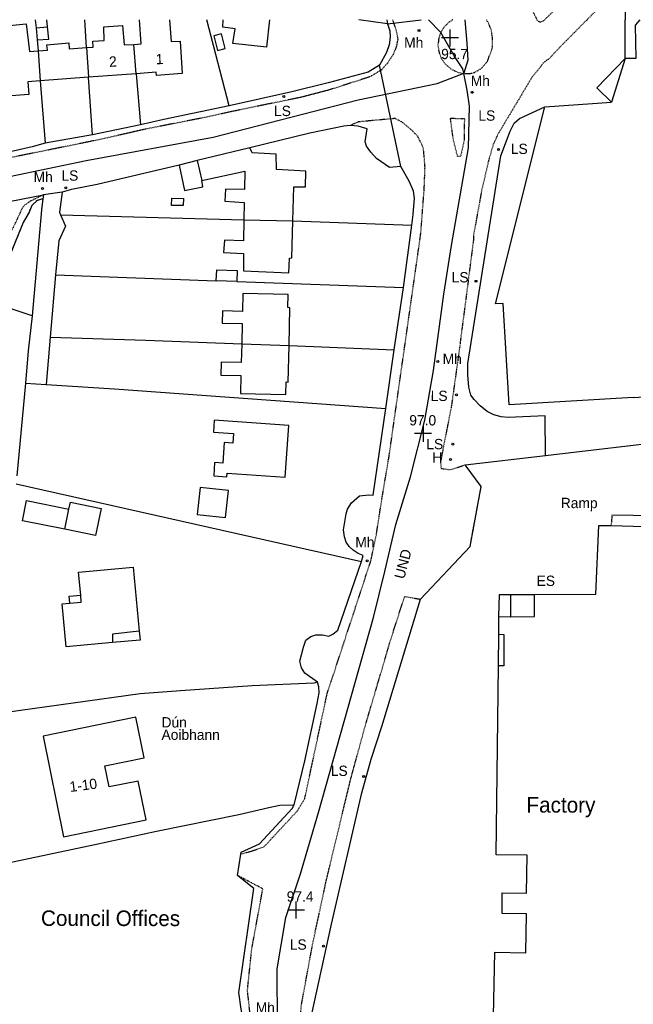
# Model space of a CAD drawing. Header units: metres. Extents: x 611948 to 1225781, y 656699 to 1316021.
# Tile 54 of 169: x 612629 to 612748, y 658052 to 658243. Entities that reach past the tile are written whole.
import ezdxf

# ---------------------------------------------------------------- set-up
doc = ezdxf.new("R2010")
doc.units = ezdxf.units.M
doc.linetypes.add('4696-11$0$PECK', pattern=[0.2, 0.1, -0.1])
doc.linetypes.add('4696-16$0$PECK', pattern=[0.2, 0.1, -0.1])
for name, color, linetype in [('4696-11$0$BLD_OTL_P', 253, 'Continuous'), ('4696-11$0$ROADS', 253, 'Continuous'), ('4696-11$0$ROADS_PCK', 253, '4696-11$0$PECK'), ('4696-16$0$BLD_INN_W', 253, 'Continuous'), ('4696-16$0$BLD_OTL_P', 253, 'Continuous'), ('4696-16$0$BLD_OTL_S', 253, 'Continuous'), ('4696-16$0$GEN_LIN_D', 253, 'Continuous'), ('4696-16$0$GEN_PCK_D', 253, '4696-16$0$PECK'), ('4696-16$0$GL_HS_OTL', 253, 'Continuous'), ('4696-16$0$HT_CTRL', 253, 'Continuous'), ('4696-16$0$OTHER_SYM', 253, 'Continuous'), ('4696-16$0$POLE_SYMB', 253, 'Continuous'), ('4696-16$0$ROADS', 253, 'Continuous'), ('4696-16$0$ROADS_CTR', 253, 'Continuous'), ('4696-16$0$ROADS_PCK', 253, '4696-16$0$PECK'), ('4696-16$0$TEXT', 253, 'Continuous'), ('4696-16$0$TOWNLAND', 253, 'Continuous'), ('4696-17$0$BLD_INN_W', 253, 'Continuous'), ('4696-17$0$BLD_OTL_S', 253, 'Continuous'), ('4696-17$0$GEN_LIN_D', 253, 'Continuous')]:
    doc.layers.add(name, color=color, linetype=linetype)
doc.styles.add('4696-16$0$STANDARD', font='txt')

# ---------------------------------------------------------------- blocks, each defined once
blk = doc.blocks.new('4696-11')
at = {"layer": '4696-11$0$BLD_OTL_P', "flags": 128}
blk.add_lwpolyline([(612747.714, 658247.867), (612746.048, 658247.806), (612746.115, 658243.25)], dxfattribs=at)
at = {"layer": '4696-11$0$ROADS', "flags": 128}
blk.add_lwpolyline([(612747.714, 658247.867), (612746.048, 658247.806), (612746.115, 658243.25)], dxfattribs=at)
at = {"layer": '4696-11$0$ROADS_PCK', "flags": 128}
for points in [[(612730.552, 658243.25), (612738.964, 658251.576), (612741.102, 658253.511), (612742.629, 658255.233), (612744.165, 658258.874), (612744.932, 658261.426), (612745.237, 658264.915), (612745.301, 658266.794), (612745.263, 658267.55), (612745.002, 658268.55), (612744.475, 658269.239), (612744.135, 658269.484), (612743.487, 658269.946), (612742.831, 658270.101), (612742.001, 658269.861), (612741.278, 658269.461), (612740.63, 658268.734), (612738.864, 658260.465), (612736.008, 658258.439), (612735.093, 658256.288), (612732.529, 658251.565), (612731.941, 658251.022), (612728.384, 658246.346), (612728.029, 658245.74), (612728.153, 658244.961), (612729.04, 658243.25)], [(612744.88, 658249.583), (612742.912, 658247.449), (612738.751, 658243.25)]]:
    blk.add_lwpolyline(points, dxfattribs=at)
blk = doc.blocks.new('4696-16$0$13', base_point=(160450.170478, 242323.105036))
blk.add_circle((160450.170478, 242323.105036), 0.187958)
blk = doc.blocks.new('4696-16$0$35', base_point=(150.27109, 306.896499))
for p, q in [((150.27109, 308.539432), (150.27109, 305.253567)), ((151.914023, 306.896499), (148.62816, 306.896499))]:
    blk.add_line(p, q)
blk = doc.blocks.new('4696-16')
at = {"layer": '4696-16$0$BLD_INN_W', "flags": 128}
for points in [[(612631.921, 658241.693), (612634.165, 658241.885)], [(612641.716, 658237.848), (612642.106, 658232.085)], [(612651.347, 658232.782), (612650.872, 658238.464)], [(612632.325, 658237.196), (612632.753, 658231.373)], [(612746.115, 658235.751), (612743.475, 658227.245)], [(612747.714, 658235.751), (612746.115, 658235.751)], [(612663.152, 658215.93), (612664.051, 658212.065)], [(612672.221, 658204.481), (612681.703, 658204.247)], [(612671.797, 658180.416), (612680.981, 658180.106)], [(612637.531, 658144.481), (612638.312, 658148.391)], [(612638.457, 658130.175), (612640.641, 658130.34), (612640.584, 658131.724)], [(612723.918, 658127.508), (612728.573, 658127.556), (612728.559, 658131.848)], [(612723.918, 658131.828), (612723.918, 658127.508)], [(612721.674, 658127.556), (612723.918, 658127.508)], [(612651.933, 658124.77), (612646.715, 658124.153), (612646.75, 658122.525)], [(612721.656, 658124.133), (612722.635, 658124.117), (612722.635, 658118.042), (612721.577, 658118.053)]]:
    blk.add_lwpolyline(points, dxfattribs=at)
at = {"layer": '4696-16$0$BLD_OTL_P', "flags": 128}
for points in [[(612746.115, 658235.751), (612746.115, 658243.25)], [(612651.933, 658124.77), (612652.097, 658123.027), (612646.75, 658122.525)], [(612721.577, 658118.053), (612721.656, 658124.133)]]:
    blk.add_lwpolyline(points, dxfattribs=at)
at = {"layer": '4696-16$0$BLD_OTL_S', "flags": 128}
for points in [[(612622.847, 658236.529), (612624.357, 658236.646), (612624.068, 658241.858), (612630.035, 658242.453), (612630.653, 658237.082), (612632.325, 658237.196)], [(612631.772, 658243.25), (612631.921, 658241.693)], [(612631.921, 658241.693), (612632.13, 658239.322)], [(612632.13, 658239.322), (612634.386, 658239.489), (612634.165, 658241.885)], [(612634.165, 658241.885), (612634.033, 658243.25)], [(612641.716, 658237.848), (612642.985, 658237.939), (612642.932, 658239.094), (612645.155, 658239.217), (612645.095, 658241.897), (612648.677, 658242.11), (612648.986, 658238.383), (612650.872, 658238.464)], [(612650.872, 658238.464), (612652.301, 658238.586), (612652.007, 658243.25)], [(612657.766, 658243.25), (612658.095, 658239.007), (612659.876, 658239.104), (612660.269, 658232.799), (612655.293, 658232.45), (612655.209, 658233.058), (612651.347, 658232.782)], [(612677.152, 658243.25), (612676.58, 658237.942), (612670.095, 658238.607), (612670.499, 658241.484), (612668.159, 658241.783), (612668.194, 658243.25)], [(612666.381, 658240.136), (612667.083, 658237.298), (612668.597, 658237.673), (612667.896, 658240.511), (612666.381, 658240.136)], [(612632.325, 658237.196), (612634.12, 658237.324), (612634.045, 658238.381), (612638.269, 658238.769), (612638.351, 658237.625), (612641.716, 658237.848)], [(612641.716, 658237.848), (612642.106, 658232.085)], [(612651.347, 658232.782), (612650.872, 658238.464)], [(612632.325, 658237.196), (612632.753, 658231.373)], [(612746.115, 658235.751), (612740.626, 658230.018), (612743.475, 658227.245)], [(612642.106, 658232.085), (612632.753, 658231.373)], [(612651.347, 658232.782), (612642.106, 658232.085)], [(612632.753, 658231.373), (612630.364, 658231.184), (612630.536, 658228.76), (612627.193, 658228.492), (612626.927, 658230.932), (612623.538, 658230.68)], [(612747.714, 658170.036), (612723.623, 658168.589), (612722.485, 658188.22), (612721.01, 658188.168), (612730.537, 658226.366)], [(612730.537, 658226.366), (612743.475, 658227.245)], [(612673.403, 658218.435), (612663.152, 658215.93)], [(612681.703, 658204.247), (612681.888, 658210.848), (612684.188, 658210.83), (612684.231, 658213.891), (612678.532, 658214.214), (612678.495, 658217.175), (612673.796, 658217.471), (612673.403, 658218.435)], [(612663.152, 658215.93), (612659.673, 658215.079)], [(612659.673, 658215.079), (612660.676, 658210.17), (612664.242, 658210.843), (612664.051, 658212.065)], [(612664.051, 658212.065), (612672.408, 658213.861), (612672.321, 658210.341), (612668.66, 658210.409), (612668.502, 658208.089), (612672.282, 658207.799), (612672.221, 658204.481)], [(612672.221, 658204.481), (612672.145, 658200.399), (612668.444, 658200.508), (612668.286, 658198.109), (612672.146, 658197.919), (612672.121, 658194.558), (612680.92, 658194.19), (612681.062, 658197.011), (612681.503, 658197.107), (612681.703, 658204.247)], [(612672.221, 658204.481), (612681.703, 658204.247)], [(612666.874, 658192.637), (612666.942, 658194.747), (612670.936, 658194.618), (612670.868, 658192.508)], [(612670.868, 658192.508), (612666.874, 658192.637)], [(612680.981, 658180.106), (612681.149, 658187.435), (612680.744, 658187.444), (612680.803, 658190.004), (612672.022, 658190.205), (612671.942, 658186.716), (612668.058, 658186.805), (612668.005, 658184.466), (612671.888, 658184.377), (612671.797, 658180.416)], [(612671.797, 658180.416), (612671.714, 658176.787), (612667.832, 658176.876), (612667.774, 658174.385), (612671.657, 658174.296), (612671.576, 658170.783), (612680.357, 658170.582), (612680.413, 658173.039), (612680.819, 658173.03), (612680.981, 658180.106)], [(612671.797, 658180.416), (612680.981, 658180.106)], [(612680.915, 658164.622), (612666.471, 658165.632), (612666.308, 658163.295), (612670.205, 658163.022), (612670.076, 658161.174), (612668.419, 658161.29), (612668.139, 658157.287), (612666.546, 658157.398), (612666.368, 658154.85), (612668.925, 658154.671), (612668.974, 658155.384), (612680.213, 658154.597), (612680.915, 658164.622)], [(612663.192, 658147.378), (612668.674, 658146.78), (612669.242, 658151.982), (612663.759, 658152.58), (612663.192, 658147.378)], [(612637.531, 658144.481), (612629.303, 658146.151), (612630.096, 658150.058), (612638.312, 658148.391)], [(612638.312, 658148.391), (612638.581, 658149.716), (612644.533, 658148.508), (612643.471, 658143.276), (612637.531, 658144.481)], [(612728.559, 658131.848), (612740.461, 658131.9), (612741.035, 658145.249), (612743.416, 658145.205)], [(612743.416, 658145.205), (612747.714, 658145.065)], [(612640.584, 658131.724), (612640.169, 658136.146), (612650.772, 658137.142), (612651.933, 658124.77)], [(612638.457, 658130.175), (612638.331, 658131.513), (612640.584, 658131.724)], [(612721.674, 658127.556), (612721.756, 658131.819), (612723.918, 658131.828)], [(612723.918, 658131.828), (612728.559, 658131.848)], [(612646.75, 658122.525), (612637.794, 658121.683), (612637.009, 658130.038), (612638.457, 658130.175)], [(612721.656, 658124.133), (612721.674, 658127.556)], [(612720.01, 657997.516), (612719.531, 657997.522), (612720.855, 658062.497), (612726.881, 658062.419), (612726.978, 658069.983), (612722.267, 658070.045), (612722.319, 658074.035), (612727.03, 658073.973), (612727.125, 658081.301), (612721.1, 658081.379), (612721.577, 658118.053)], [(612633.293, 658104.362), (612637.277, 658084.889), (612653.245, 658088.157), (612651.701, 658095.696), (612646.112, 658094.552), (612645.274, 658098.644), (612652.902, 658100.205), (612651.298, 658108.046), (612633.293, 658104.362)]]:
    blk.add_lwpolyline(points, dxfattribs=at)
at = {"layer": '4696-16$0$GEN_LIN_D', "flags": 128}
for points in [[(612641.716, 658237.848), (612641.359, 658243.25)], [(612669.364, 658226.548), (612665.045, 658243.25)], [(612700.074, 658242.438), (612694.53, 658243.25)], [(612700.074, 658242.438), (612700.484, 658241.094), (612700.554, 658239.873), (612700.403, 658238.354), (612699.872, 658236.918), (612698.492, 658234.428)], [(612699.939, 658243.25), (612700.074, 658242.438)], [(612632.13, 658239.322), (612632.325, 658237.196)], [(612698.492, 658234.428), (612696.321, 658233.064), (612688.583, 658231.002), (612681.528, 658229.256), (612669.364, 658226.548)], [(612642.854, 658220.949), (612642.106, 658232.085)], [(612651.347, 658232.782), (612652.151, 658222.858)], [(612632.753, 658231.373), (612633.719, 658219.298)], [(612669.364, 658226.548), (612656.68, 658223.884), (612652.151, 658222.858)], [(612730.66, 658158.787), (612730.636, 658166.503), (612723.468, 658166.145), (612722.082, 658166.256), (612720.694, 658166.692), (612719.381, 658167.294), (612718.028, 658168.421), (612716.865, 658169.611), (612716.246, 658170.464), (612715.839, 658172.034), (612715.665, 658174.393), (612715.659, 658176.63), (612722.052, 658216.844), (612723.834, 658221.614), (612724.637, 658223.192), (612725.675, 658224.118), (612730.537, 658226.366)], [(612652.151, 658222.858), (612642.854, 658220.949)], [(612692.801, 658222.728), (612691.62, 658222.637), (612685.008, 658221.227), (612673.403, 658218.435)], [(612702.644, 658214.811), (612700.461, 658214.587), (612697.934, 658216.367), (612696.823, 658217.575), (612695.991, 658218.762), (612695.739, 658219.605), (612696.137, 658222.122), (612694.401, 658222.615), (612692.801, 658222.728)], [(612642.854, 658220.949), (612633.719, 658219.298)], [(612633.719, 658219.298), (612631.173, 658218.577), (612624.58, 658217.128)], [(612659.673, 658215.079), (612643.781, 658211.339), (612638.812, 658210.337), (612636.967, 658209.851)], [(612704.758, 658203.411), (612705.033, 658205.49), (612705.297, 658208.648), (612705.127, 658209.99), (612704.263, 658211.957), (612702.644, 658214.811)], [(612633.342, 658209.318), (612633.24, 658208.541)], [(612636.967, 658209.851), (612633.342, 658209.318)], [(612636.967, 658209.851), (612636.497, 658205.973), (612636.693, 658205.412)], [(612633.24, 658208.541), (612632.96, 658206.421), (612631.194, 658185.854)], [(612636.693, 658205.412), (612637.637, 658203.264), (612636.314, 658200.373), (612635.685, 658193.776)], [(612636.693, 658205.412), (612672.221, 658204.481)], [(612681.703, 658204.247), (612704.758, 658203.411)], [(612703.144, 658191.32), (612704.758, 658203.411)], [(612635.685, 658193.776), (612634.672, 658181.74)], [(612635.685, 658193.776), (612666.874, 658192.637)], [(612670.868, 658192.508), (612703.144, 658191.32)], [(612701.372, 658179.291), (612703.144, 658191.32)], [(612631.194, 658185.854), (612623.077, 658188.488)], [(612631.194, 658185.854), (612630.411, 658179.052), (612629.903, 658172.814)], [(612634.672, 658181.74), (612633.902, 658172.564)], [(612634.672, 658181.74), (612653.193, 658181.159), (612671.797, 658180.416)], [(612680.981, 658180.106), (612701.372, 658179.291)], [(612699.765, 658167.919), (612701.372, 658179.291)], [(612629.903, 658172.814), (612628.201, 658154.85)], [(612629.903, 658172.814), (612633.902, 658172.564)], [(612633.902, 658172.564), (612647.119, 658171.702), (612699.765, 658167.919)], [(612695.037, 658138.248), (612695.365, 658139.385), (612694.349, 658139.793), (612693.413, 658140.44), (612692.618, 658141.127), (612692.024, 658141.971), (612691.692, 658142.994), (612691.502, 658144.396), (612692.046, 658147.512), (612692.333, 658148.39), (612693.103, 658149.585), (612694.654, 658150.974), (612696.455, 658151.14), (612697.255, 658151.074), (612699.765, 658167.919)], [(612730.66, 658158.787), (612747.714, 658160.776)], [(612715.104, 658156.972), (612730.66, 658158.787)], [(612718.224, 658152.775), (612715.104, 658156.972)], [(612628.053, 658153.303), (612695.037, 658138.248)], [(612747.714, 658147.181), (612743.568, 658147.227)], [(612706.466, 658130.925), (612716.065, 658141.182)], [(612686.481, 658114.826), (612684.008, 658116.605), (612683.396, 658117.63), (612683.065, 658118.913), (612683.767, 658121.648), (612684.257, 658123.025), (612685.183, 658123.739), (612686.145, 658124.051), (612687.446, 658124.022), (612688.684, 658123.752), (612689.468, 658124.146), (612690.454, 658124.918), (612695.037, 658138.248)], [(612690.904, 657983.149), (612690.528, 657985.745), (612688.426, 658003.08), (612686.485, 658020.257), (612684.319, 658037.892), (612683.919, 658042.167), (612685.347, 658050.25), (612689.201, 658067.928), (612695.085, 658093.437), (612696.916, 658099.924), (612698.969, 658106.234), (612706.466, 658130.925)], [(612686.481, 658114.826), (612685.783, 658114.667), (612673.792, 658114.158), (612659.929, 658113.189), (612652.128, 658112.564), (612626.143, 658108.988)], [(612681.972, 658091.074), (612684.018, 658099.581), (612686.444, 658110.746), (612686.799, 658112.763), (612686.728, 658113.964), (612686.481, 658114.826)], [(612620.3, 658078.522), (612643.323, 658083.367), (612655.246, 658085.997), (612671.216, 658089.215), (612677.027, 658090.552), (612679.211, 658090.995), (612681.972, 658091.074)], [(612671.597, 658081.551), (612671.72, 658081.93), (612675.233, 658083.503), (612681.547, 658090.377), (612681.972, 658091.074)], [(612671.005, 658077.394), (612671.597, 658081.551)], [(612672.504, 658047.289), (612671.667, 658051.481), (612671.212, 658054.726), (612674.126, 658074.849), (612671.005, 658077.394)]]:
    blk.add_lwpolyline(points, dxfattribs=at)
at = {"layer": '4696-16$0$GEN_PCK_D', "flags": 128}
for points in [[(612712.732, 658243.25), (612711.961, 658242.739), (612711.285, 658242.108), (612710.723, 658241.375), (612710.399, 658240.787)], [(612714.849, 658232.824), (612715.973, 658232.819), (612716.882, 658232.988), (612718.25, 658233.812), (612719.452, 658235.174), (612720.411, 658237.88), (612720.411, 658239.787), (612720.212, 658241.139), (612719.655, 658242.57), (612719.226, 658243.25)], [(612710.399, 658240.787), (612709.997, 658239.681), (612709.84, 658238.305), (612710.026, 658236.933), (612710.545, 658235.649), (612711.365, 658234.533), (612712.435, 658233.653), (612713.688, 658233.064), (612714.749, 658232.835)], [(612714.749, 658232.835), (612714.849, 658232.824)], [(612714.964, 658224.066), (612714.905, 658219.725), (612714.225, 658216.724), (612713.666, 658216.703), (612712.805, 658220.104), (612712.263, 658224.165), (612714.964, 658224.066)], [(612633.24, 658208.541), (612632.113, 658208.203), (612631.134, 658207.263), (612630.574, 658205.963), (612629.454, 658203.943), (612623.077, 658188.488)], [(612716.065, 658141.182), (612718.224, 658152.775)], [(612743.568, 658147.227), (612743.416, 658145.205)]]:
    blk.add_lwpolyline(points, dxfattribs=at)
at = {"layer": '4696-16$0$GL_HS_OTL', "flags": 128}
blk.add_lwpolyline([(612658.223, 658208.648), (612660.491, 658208.61), (612660.467, 658207.21), (612658.199, 658207.249), (612658.223, 658208.648)], dxfattribs=at)
at = {"layer": '4696-16$0$ROADS', "flags": 128}
for points in [[(612700.074, 658242.438), (612700.484, 658241.094), (612700.554, 658239.873), (612700.403, 658238.354), (612699.872, 658236.918), (612698.492, 658234.428)], [(612699.939, 658243.25), (612700.074, 658242.438)], [(612700.074, 658242.438), (612706.6, 658243.25)], [(612700.074, 658242.438), (612706.6, 658243.25)], [(612746.115, 658235.751), (612746.115, 658243.25)], [(612746.115, 658235.751), (612740.626, 658230.018), (612743.475, 658227.245)], [(612698.492, 658234.428), (612696.321, 658233.064), (612688.583, 658231.002), (612681.528, 658229.256), (612669.364, 658226.548)], [(612702.644, 658214.811), (612698.492, 658234.428)], [(612702.644, 658214.811), (612698.492, 658234.428)], [(612669.364, 658226.548), (612656.68, 658223.884), (612652.151, 658222.858)], [(612730.66, 658158.787), (612730.636, 658166.503), (612723.468, 658166.145), (612722.082, 658166.256), (612720.694, 658166.692), (612719.381, 658167.294), (612718.028, 658168.421), (612716.865, 658169.611), (612716.246, 658170.464), (612715.839, 658172.034), (612715.665, 658174.393), (612715.659, 658176.63), (612722.052, 658216.844), (612723.834, 658221.614), (612724.637, 658223.192), (612725.675, 658224.118), (612730.537, 658226.366)], [(612730.537, 658226.366), (612743.475, 658227.245)], [(612652.151, 658222.858), (612642.854, 658220.949)], [(612692.801, 658222.728), (612691.62, 658222.637), (612685.008, 658221.227), (612673.403, 658218.435)], [(612702.644, 658214.811), (612700.461, 658214.587), (612697.934, 658216.367), (612696.823, 658217.575), (612695.991, 658218.762), (612695.739, 658219.605), (612696.137, 658222.122), (612694.401, 658222.615), (612692.801, 658222.728)], [(612642.854, 658220.949), (612633.719, 658219.298)], [(612633.719, 658219.298), (612631.173, 658218.577), (612624.58, 658217.128)], [(612673.403, 658218.435), (612663.152, 658215.93)], [(612659.673, 658215.079), (612643.781, 658211.339), (612638.812, 658210.337), (612636.967, 658209.851)], [(612663.152, 658215.93), (612659.673, 658215.079)], [(612704.758, 658203.411), (612705.033, 658205.49), (612705.297, 658208.648), (612705.127, 658209.99), (612704.263, 658211.957), (612702.644, 658214.811)], [(612615.998, 658205.942), (612633.342, 658209.318)], [(612633.342, 658209.318), (612633.24, 658208.541)], [(612636.967, 658209.851), (612633.342, 658209.318)], [(612633.24, 658208.541), (612632.113, 658208.203), (612631.134, 658207.263), (612630.574, 658205.963), (612629.454, 658203.943), (612623.077, 658188.488)], [(612703.144, 658191.32), (612704.758, 658203.411)], [(612701.372, 658179.291), (612703.144, 658191.32)], [(612699.765, 658167.919), (612701.372, 658179.291)], [(612695.037, 658138.248), (612695.365, 658139.385), (612694.349, 658139.793), (612693.413, 658140.44), (612692.618, 658141.127), (612692.024, 658141.971), (612691.692, 658142.994), (612691.502, 658144.396), (612692.046, 658147.512), (612692.333, 658148.39), (612693.103, 658149.585), (612694.654, 658150.974), (612696.455, 658151.14), (612697.255, 658151.074), (612699.765, 658167.919)], [(612715.104, 658156.972), (612730.66, 658158.787)], [(612718.224, 658152.775), (612715.104, 658156.972)], [(612716.065, 658141.182), (612718.224, 658152.775)], [(612706.466, 658130.925), (612716.065, 658141.182)], [(612686.481, 658114.826), (612684.008, 658116.605), (612683.396, 658117.63), (612683.065, 658118.913), (612683.767, 658121.648), (612684.257, 658123.025), (612685.183, 658123.739), (612686.145, 658124.051), (612687.446, 658124.022), (612688.684, 658123.752), (612689.468, 658124.146), (612690.454, 658124.918), (612695.037, 658138.248)], [(612690.904, 657983.149), (612690.528, 657985.745), (612688.426, 658003.08), (612686.485, 658020.257), (612684.319, 658037.892), (612683.919, 658042.167), (612685.347, 658050.25), (612689.201, 658067.928), (612695.085, 658093.437), (612696.916, 658099.924), (612698.969, 658106.234), (612706.466, 658130.925)], [(612681.972, 658091.074), (612684.018, 658099.581), (612686.444, 658110.746), (612686.799, 658112.763), (612686.728, 658113.964), (612686.481, 658114.826)], [(612671.597, 658081.551), (612671.72, 658081.93), (612675.233, 658083.503), (612681.547, 658090.377), (612681.972, 658091.074)], [(612671.005, 658077.394), (612671.597, 658081.551)], [(612672.504, 658047.289), (612671.667, 658051.481), (612671.212, 658054.726), (612674.126, 658074.849), (612671.005, 658077.394)]]:
    blk.add_lwpolyline(points, dxfattribs=at)
at = {"layer": '4696-16$0$ROADS_CTR', "flags": 128}
for points in [[(612710.399, 658240.787), (612707.988, 658243.25)], [(612715.046, 658243.25), (612715.438, 658238.674), (612715.603, 658235.429), (612714.84, 658232.87)], [(612714.84, 658232.87), (612714.673, 658233.707), (612712.998, 658236.244), (612710.399, 658240.787)], [(612626.75, 658212.891), (612641.643, 658215.944), (612666.284, 658220.456), (612694.395, 658227.743), (612709.664, 658230.866), (612714.749, 658232.835)], [(612678.729, 658048.477), (612678.672, 658059.28), (612680.372, 658069.237), (612683.221, 658077.711), (612686.69, 658089.599), (612697.352, 658127.417), (612699.569, 658136.291), (612701.662, 658145.442), (612704.495, 658154.664), (612707.302, 658165.627), (612708.968, 658175.231), (612711.001, 658190.064), (612712.47, 658199.487), (612715.787, 658218.418), (612715.954, 658226.522), (612715.49, 658229.617), (612714.849, 658232.824)], [(612714.749, 658232.835), (612714.84, 658232.87)], [(612714.849, 658232.824), (612714.84, 658232.87)]]:
    blk.add_lwpolyline(points, dxfattribs=at)
at = {"layer": '4696-16$0$ROADS_PCK', "flags": 128}
for points in [[(612701.017, 658243.25), (612701.715, 658241.25), (612702.049, 658239.457), (612701.743, 658237.931), (612701.154, 658236.499), (612700.026, 658234.778), (612698.892, 658233.496), (612696.676, 658232.192), (612688.704, 658229.618), (612683.27, 658228.192), (612672.709, 658226.048), (612664.181, 658224.202), (612653.499, 658222.114), (612644.397, 658220.038), (612625.087, 658216.124), (612617.81, 658214.803), (612609.512, 658212.522), (612603.686, 658210.689), (612597.541, 658208.147), (612586.406, 658203.281), (612581.388, 658201.961), (612575.93, 658200.74), (612569.032, 658199.521), (612561.275, 658197.96), (612548.958, 658195.74), (612543.88, 658195.16), (612540.76, 658195), (612538.261, 658195.259), (612537.181, 658195.659), (612534.602, 658197.338), (612528.295, 658204.93), (612523.756, 658210.004), (612519.999, 658213.932), (612511.609, 658221.572), (612507.832, 658224.419), (612502.553, 658227.439), (612496.06, 658230.074), (612490.967, 658231.716), (612482.716, 658234.217), (612471.451, 658237.401), (612452.729, 658243.251)], [(612738.751, 658243.25), (612733.447, 658237.897), (612731.419, 658235.702), (612730.423, 658235.018), (612728.028, 658232.019), (612721.46, 658221.055), (612720.567, 658219.095), (612719.696, 658216.115), (612718.286, 658210.063), (612716.713, 658201.333), (612716.757, 658200.84), (612714.022, 658179.677)], [(612729.04, 658243.25), (612729.212, 658242.996), (612729.654, 658242.795), (612730.313, 658243.013), (612730.552, 658243.25)], [(612671.597, 658081.551), (612673.671, 658082.105), (612676.116, 658082.932), (612682.602, 658089.939), (612684.017, 658092.288), (612688.365, 658112.637), (612696.83, 658138.368), (612697.875, 658143.289), (612698.925, 658150.072), (612700.36, 658158.582), (612706.525, 658201.874), (612707.179, 658210.469), (612707.339, 658214.633), (612707.026, 658218.388), (612705.943, 658220.608), (612704.841, 658221.767), (612702.787, 658223.468), (612701.534, 658224.104), (612694.405, 658223.446), (612692.801, 658222.728)], [(612633.342, 658209.318), (612630.814, 658208.063), (612629.774, 658207.363), (612629.174, 658206.603), (612627.715, 658203.424), (612626.276, 658200.624), (612616.14, 658177.87), (612611.822, 658170.072), (612608.243, 658163.153), (612605.505, 658158.294), (612602.047, 658151.777), (612599.767, 658147.258), (612598.228, 658143.999), (612597.069, 658140.619), (612596.529, 658138.52), (612596.289, 658137.22), (612595.45, 658130.842), (612595.23, 658128.123), (612594.85, 658125.404), (612594.65, 658122.864), (612593.552, 658118.785), (612591.772, 658114.766), (612589.913, 658111.247), (612588.394, 658109.407), (612587.754, 658108.467), (612586.194, 658106.928), (612583.956, 658105.528), (612581.396, 658104.328), (612572.039, 658101.389), (612568.94, 658100.568), (612563.162, 658098.549), (612560.323, 658097.349)], [(612714.022, 658179.677), (612712.464, 658168.459), (612710.336, 658157.593), (612710.456, 658156.293), (612712.337, 658156.013)], [(612712.337, 658156.013), (612715.104, 658156.972)], [(612731.685, 657890.695), (612729.803, 657890.868), (612727.311, 657894.454), (612721.037, 657903.989), (612712.023, 657919.148), (612708.327, 657925.938), (612704.729, 657932.869), (612698.823, 657944.691), (612697.04, 657949.207), (612694.106, 657957.268), (612691.535, 657966.594), (612689.565, 657977.269), (612688.942, 657981.841), (612687.167, 657992.88), (612683.726, 658024.48), (612682.913, 658032.511), (612682.553, 658041.069), (612682.642, 658044.731), (612683.377, 658052.342), (612685.608, 658064.397), (612688.22, 658076.517), (612692.929, 658096.068), (612695.879, 658106.831), (612700.712, 658123.183), (612703.377, 658131.482), (612706.466, 658130.925)], [(612673.751, 658047.527), (612672.913, 658055.102), (612673.739, 658063.1), (612675.893, 658074.805), (612671.005, 658077.394)]]:
    blk.add_lwpolyline(points, dxfattribs=at)
at = {"layer": '4696-16$0$HT_CTRL'}
for p in [(612712.149, 658239.713), (612706.957, 658163.061), (612682.32, 658070.692)]:
    blk.add_blockref('4696-16$0$35', p, dxfattribs=at)
at = {"layer": '4696-16$0$OTHER_SYM'}
for p in [(612706.166, 658241.138), (612716.481, 658229.174), (612633.157, 658210.518), (612709.806, 658177.03), (612712.252, 658157.995), (612696.109, 658138.394)]:
    blk.add_blockref('4696-16$0$13', p, dxfattribs=at)
at = {"layer": '4696-16$0$POLE_SYMB'}
for p in [(612679.946, 658228.368), (612721.607, 658218.066), (612637.716, 658210.646), (612717.217, 658192.546), (612713.434, 658170.518), (612712.715, 658160.978), (612695.437, 658096.57), (612687.651, 658063.69)]:
    blk.add_blockref('4696-16$0$13', p, dxfattribs=at)
at = {"layer": '4696-16$0$BLD_OTL_S', "style": '4696-16$0$STANDARD'}
for s, height, rotation, p in [('2', 2, 3.9, (612646.157, 658234.092)), ('1', 2, 2.1, (612655.169, 658234.599)), ('Dún', 2, -0.1, (612656.254, 658106.079)), ('Aoibhann', 2, -0.1, (612656.254, 658103.679)), ('1-10', 2, 7.4, (612638.556, 658093.561)), ('Factory', 3, -0.1, (612726.995, 658089.587)), ('Council Offices', 3, -0.1, (612632.878, 658067.623))]:
    blk.add_text(s, height=height, rotation=rotation, dxfattribs=at).set_placement(p)
at = {"layer": '4696-16$0$HT_CTRL', "style": '4696-16$0$STANDARD'}
for s, p in [('95.7', (612710.463, 658235.607)), ('97.0', (612704.282, 658164.622)), ('97.4', (612680.517, 658072.328))]:
    blk.add_text(s, height=2, rotation=-0.1, dxfattribs=at).set_placement(p)
at = {"layer": '4696-16$0$OTHER_SYM', "style": '4696-16$0$STANDARD'}
for s, p in [('Mh', (612703.29, 658237.802)), ('Mh', (612716.196, 658230.429)), ('Mh', (612631.452, 658211.786)), ('Mh', (612710.757, 658176.508)), ('H', (612708.751, 658157.421)), ('Mh', (612693.819, 658140.971)), ('Mh', (612674.509, 658050.78))]:
    blk.add_text(s, height=2, rotation=-0.1, dxfattribs=at).set_placement(p)
at = {"layer": '4696-16$0$POLE_SYMB', "style": '4696-16$0$STANDARD'}
for s, p in [('LS', (612678.058, 658224.57)), ('LS', (612717.678, 658223.672)), ('LS', (612723.967, 658217.227)), ('LS', (612636.848, 658212.05)), ('LS', (612712.499, 658192.336)), ('LS', (612708.433, 658169.347)), ('LS', (612707.585, 658160.006)), ('ES', (612728.967, 658133.512)), ('LS', (612689.074, 658096.687)), ('LS', (612681.118, 658063.009))]:
    blk.add_text(s, height=2, rotation=-0.1, dxfattribs=at).set_placement(p)
at = {"layer": '4696-16$0$TEXT', "style": '4696-16$0$STANDARD'}
blk.add_text('Ramp', height=2, rotation=-0.1, dxfattribs=at).set_placement((612733.653, 658148.59))
at = {"layer": '4696-16$0$TOWNLAND', "style": '4696-16$0$STANDARD'}
blk.add_text('UND', height=2, rotation=75.20002, dxfattribs=at).set_placement((612703.283, 658134.711))
blk = doc.blocks.new('4696-17')
at = {"layer": '4696-17$0$BLD_INN_W', "flags": 128}
blk.add_lwpolyline([(612748.996, 658243.25), (612748.086, 658242.201), (612748.179, 658235.75), (612747.714, 658235.751)], dxfattribs=at)
at = {"layer": '4696-17$0$BLD_OTL_S', "flags": 128}
for points in [[(612747.714, 658170.036), (612768.108, 658171.261), (612767.888, 658175.537)], [(612747.714, 658145.065), (612751.243, 658144.966)]]:
    blk.add_lwpolyline(points, dxfattribs=at)
at = {"layer": '4696-17$0$GEN_LIN_D', "flags": 128}
for points in [[(612747.714, 658160.776), (612760.66, 658162.275), (612774.521, 658164.066), (612857.151, 658174.385)], [(612751.243, 658144.966), (612751.252, 658147.104), (612747.714, 658147.181)]]:
    blk.add_lwpolyline(points, dxfattribs=at)
blk = doc.blocks.new('OS Mapping')
for name in ['4696-11', '4696-16', '4696-17']:
    blk.add_blockref(name, (0, 0))

msp = doc.modelspace()

# ---------------------------------------------------------------- block references
msp.add_blockref('OS Mapping', (0, 0))

doc.saveas('drawing.dxf')
